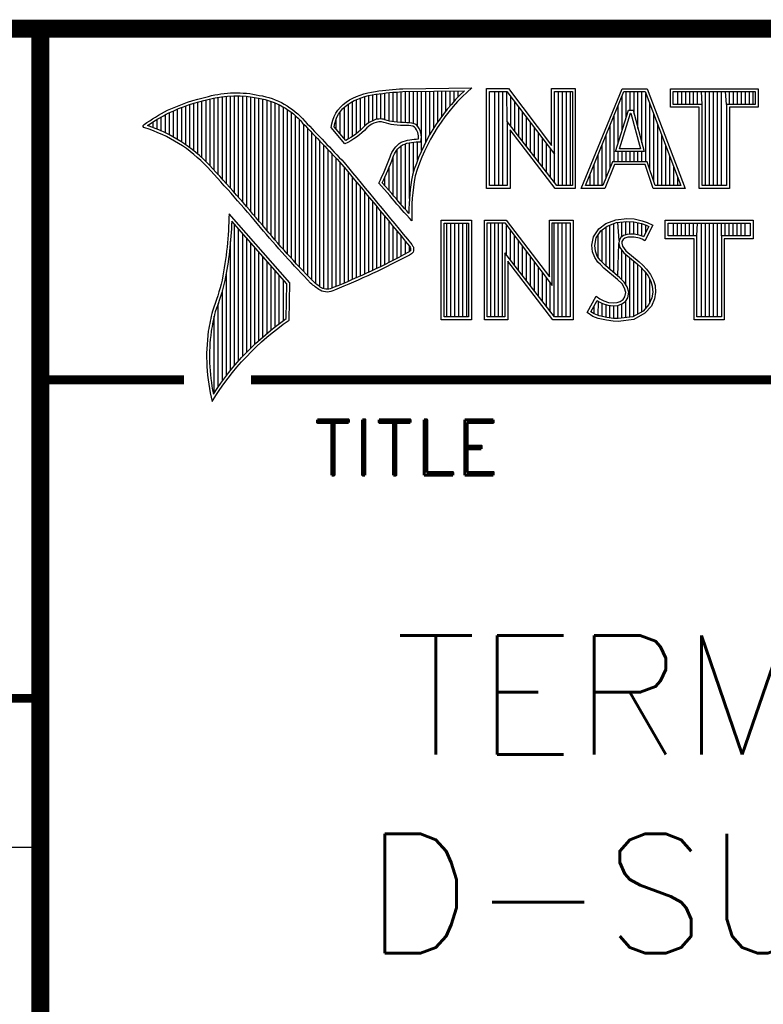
# Model space of a CAD drawing. Header units: inches. Extents: x -28.4 to 11.2, y 24.4 to 41.4.
# Tile 9 of 16: x -12.1 to -10.8, y 25.7 to 27.3. Entities that reach past the tile are written whole.
import ezdxf

# ---------------------------------------------------------------- set-up
doc = ezdxf.new("R2010")
doc.units = ezdxf.units.IN
doc.header["$LTSCALE"] = 1.87
doc.header["$MEASUREMENT"] = 0
doc.layers.get('0').update_dxf_attribs({"linetype": 'CONTINUOUS'})
doc.styles.add('ROMANS', font='romans.shx')
doc.styles.add('SIMPLEX', font='SIMPLEX')

msp = doc.modelspace()

# ---------------------------------------------------------------- linework, layer by layer
for p, q in [((-11.7302, 27.0531), (-11.7302, 27.2085)), ((-11.7234, 27.0454), (-11.7234, 27.2087)), ((-11.7165, 27.0376), (-11.7165, 27.2086)), ((-11.4981, 27.1631), (-11.4981, 27.2089)), ((-11.4912, 27.1666), (-11.4912, 27.2103)), ((-11.4844, 27.169), (-11.4844, 27.2112)), ((-11.4776, 27.1695), (-11.4776, 27.2122)), ((-11.4708, 27.1682), (-11.4708, 27.213)), ((-11.4639, 27.1661), (-11.4639, 27.2138)), ((-11.4571, 27.1647), (-11.4571, 27.2144)), ((-11.4503, 27.164), (-11.4503, 27.2149)), ((-11.4435, 27.1636), (-11.4435, 27.2153)), ((-11.4366, 27.1633), (-11.4366, 27.2155)), ((-11.4298, 27.1631), (-11.4298, 27.2156)), ((-11.423, 27.1618), (-11.423, 27.2157)), ((-11.4161, 27.1575), (-11.4161, 27.2158)), ((-11.4093, 27.1163), (-11.4093, 27.2159)), ((-11.4025, 27.1304), (-11.4025, 27.216)), ((-11.3957, 27.143), (-11.3957, 27.2161)), ((-11.3888, 27.1544), (-11.3888, 27.2162)), ((-11.382, 27.1648), (-11.382, 27.2163)), ((-11.3752, 27.1744), (-11.3752, 27.2164)), ((-11.3684, 27.1833), (-11.3684, 27.2165)), ((-11.3615, 27.1916), (-11.3615, 27.2166)), ((-11.3547, 27.1994), (-11.3547, 27.2167)), ((-11.3479, 27.2067), (-11.3479, 27.2168)), ((-11.2864, 27.0576), (-11.2864, 27.2156)), ((-11.2798, 27.0576), (-11.2798, 27.2156)), ((-11.2731, 27.0576), (-11.2731, 27.2156)), ((-11.2656, 27.1655), (-11.2664, 27.2156)), ((-11.1796, 27.0576), (-11.1796, 27.2156)), ((-11.173, 27.0576), (-11.173, 27.2156)), ((-11.1663, 27.0576), (-11.1663, 27.2156)), ((-11.1596, 27.0576), (-11.1596, 27.2156)), ((-11.0661, 27.1711), (-11.0661, 27.2155)), ((-11.0595, 27.1841), (-11.0595, 27.2155)), ((-11.0528, 27.1783), (-11.0528, 27.2155)), ((-11.0461, 27.1537), (-11.0461, 27.2155)), ((-11.0394, 27.1292), (-11.0394, 27.2155)), ((-11.0328, 27.0977), (-11.0328, 27.2123)), ((-10.9794, 27.194), (-10.9794, 27.2155)), ((-10.9727, 27.194), (-10.9727, 27.2155)), ((-10.966, 27.194), (-10.966, 27.2155)), ((-10.9593, 27.194), (-10.9593, 27.2155)), ((-10.9527, 27.194), (-10.9527, 27.2155)), ((-10.946, 27.194), (-10.946, 27.2155)), ((-10.9386, 27.194), (-10.9393, 27.2155)), ((-10.9326, 27.0577), (-10.9326, 27.2155)), ((-10.926, 27.0577), (-10.926, 27.2155)), ((-10.9193, 27.0577), (-10.9193, 27.2155)), ((-10.9126, 27.0577), (-10.9126, 27.2155)), ((-10.9059, 27.0577), (-10.9059, 27.2155)), ((-10.8975, 27.194), (-10.8993, 27.2155)), ((-10.8926, 27.194), (-10.8926, 27.2155)), ((-10.8859, 27.194), (-10.8859, 27.2155)), ((-10.8792, 27.194), (-10.8792, 27.2155)), ((-10.8726, 27.194), (-10.8726, 27.2155)), ((-10.8659, 27.194), (-10.8659, 27.2155)), ((-10.8592, 27.194), (-10.8592, 27.2155)), ((-10.8525, 27.194), (-10.8525, 27.2155)), ((-11.7985, 27.1214), (-11.7985, 27.1938)), ((-11.7916, 27.1161), (-11.7916, 27.196)), ((-11.7848, 27.1105), (-11.7848, 27.198)), ((-11.778, 27.1044), (-11.778, 27.1998)), ((-11.7712, 27.0979), (-11.7712, 27.2016)), ((-11.7643, 27.0908), (-11.7643, 27.2032)), ((-11.7575, 27.0833), (-11.7575, 27.2048)), ((-11.7507, 27.0759), (-11.7507, 27.2061)), ((-11.7438, 27.0683), (-11.7438, 27.2072)), ((-11.737, 27.0608), (-11.737, 27.208)), ((-11.7097, 27.0298), (-11.7097, 27.2083)), ((-11.7029, 27.0219), (-11.7029, 27.2077)), ((-11.6961, 27.014), (-11.6961, 27.2069)), ((-11.6892, 27.006), (-11.6892, 27.2057)), ((-11.6824, 26.9979), (-11.6824, 27.2044)), ((-11.6756, 26.9898), (-11.6756, 27.203)), ((-11.6687, 26.9817), (-11.6687, 27.2013)), ((-11.6619, 26.9738), (-11.6619, 27.1991)), ((-11.6551, 26.9659), (-11.6551, 27.1965)), ((-11.6483, 26.9581), (-11.6483, 27.1934)), ((-11.5322, 27.136), (-11.5322, 27.1948)), ((-11.5254, 27.1401), (-11.5254, 27.1988)), ((-11.5186, 27.145), (-11.5186, 27.2021)), ((-11.5117, 27.1509), (-11.5117, 27.2049)), ((-11.5049, 27.1579), (-11.5049, 27.2072)), ((-11.2597, 27.1578), (-11.2597, 27.2073)), ((-11.2531, 27.1491), (-11.2531, 27.1985)), ((-11.0728, 27.1495), (-11.0728, 27.2078)), ((-11.0261, 27.0845), (-11.0261, 27.1947)), ((-11.8394, 27.1461), (-11.8394, 27.1767)), ((-11.8326, 27.1427), (-11.8326, 27.1803)), ((-11.8258, 27.1391), (-11.8258, 27.1834)), ((-11.8189, 27.1351), (-11.8189, 27.1862)), ((-11.8121, 27.1309), (-11.8121, 27.1889)), ((-11.8053, 27.1263), (-11.8053, 27.1914)), ((-11.6414, 26.9504), (-11.6414, 27.1897)), ((-11.6346, 26.9428), (-11.6346, 27.1855)), ((-11.6278, 26.9352), (-11.6278, 27.1806)), ((-11.5459, 27.1442), (-11.5459, 27.1819)), ((-11.539, 27.1362), (-11.539, 27.1894)), ((-11.2464, 27.1405), (-11.2464, 27.1897)), ((-11.2397, 27.1318), (-11.2397, 27.1809)), ((-11.0795, 27.1279), (-11.0795, 27.1915)), ((-11.0194, 27.0647), (-11.0194, 27.1771)), ((-11.8667, 27.1573), (-11.8667, 27.1602)), ((-11.8599, 27.1549), (-11.8599, 27.1646)), ((-11.8531, 27.1522), (-11.8531, 27.1688)), ((-11.8463, 27.1493), (-11.8463, 27.1729)), ((-11.621, 26.9278), (-11.621, 27.1749)), ((-11.6141, 26.9204), (-11.6141, 27.1683)), ((-11.6073, 26.9131), (-11.6073, 27.1608)), ((-11.5527, 27.1523), (-11.5527, 27.1698)), ((-11.233, 27.1231), (-11.233, 27.1722)), ((-11.2264, 27.1144), (-11.2264, 27.1634)), ((-11.0928, 27.088), (-11.0928, 27.1588)), ((-11.0862, 27.0977), (-11.0862, 27.1751)), ((-11.0127, 27.0577), (-11.0127, 27.1595)), ((-11.6005, 26.9059), (-11.6005, 27.1537)), ((-11.5937, 26.8988), (-11.5937, 27.1466)), ((-11.2197, 27.1058), (-11.2197, 27.1546)), ((-11.213, 27.0971), (-11.213, 27.1458)), ((-11.0995, 27.0714), (-11.0995, 27.1425)), ((-11.5868, 26.8927), (-11.5868, 27.1394)), ((-11.58, 26.8875), (-11.58, 27.1322)), ((-11.4366, 27.0176), (-11.4366, 27.1278)), ((-11.4298, 27.0361), (-11.4298, 27.1296)), ((-11.423, 27.0808), (-11.423, 27.1307)), ((-11.4161, 27.1001), (-11.4161, 27.1311)), ((-11.2063, 27.0884), (-11.2063, 27.137)), ((-11.1997, 27.0797), (-11.1997, 27.1282)), ((-11.1062, 27.0577), (-11.1062, 27.1261)), ((-11.0061, 27.0577), (-11.0061, 27.1419)), ((-11.5732, 26.8842), (-11.5732, 27.125)), ((-11.5663, 26.8837), (-11.5663, 27.1178)), ((-11.5595, 26.8854), (-11.5595, 27.1106)), ((-11.4503, 27.0333), (-11.4503, 27.1181)), ((-11.4435, 27.0253), (-11.4435, 27.1247)), ((-11.193, 27.071), (-11.193, 27.1194)), ((-11.1863, 27.0624), (-11.1862, 27.1105)), ((-11.1129, 27.0577), (-11.1129, 27.1098)), ((-11.0795, 27.0977), (-11.0795, 27.1146)), ((-11.0728, 27.0977), (-11.0728, 27.1146)), ((-11.0661, 27.0977), (-11.0661, 27.1146)), ((-11.0595, 27.0977), (-11.0595, 27.1146)), ((-11.0528, 27.0977), (-11.0528, 27.1146)), ((-11.0461, 27.0977), (-11.0461, 27.1146)), ((-11.0394, 27.0977), (-11.0394, 27.1146)), ((-10.9994, 27.0577), (-10.9994, 27.1243)), ((-11.5527, 26.8883), (-11.5527, 27.1034)), ((-11.5459, 26.8911), (-11.5459, 27.0961)), ((-11.4571, 27.0415), (-11.4571, 27.1057)), ((-11.1195, 27.0577), (-11.1195, 27.0935)), ((-10.9927, 27.0577), (-10.9927, 27.1068)), ((-11.539, 26.894), (-11.539, 27.0883)), ((-11.5322, 26.8969), (-11.5322, 27.08)), ((-11.4639, 27.0495), (-11.4639, 27.0879)), ((-11.1262, 27.0577), (-11.1262, 27.0771)), ((-10.986, 27.0577), (-10.986, 27.0892)), ((-11.5254, 26.8998), (-11.5254, 27.0717)), ((-11.5186, 26.9028), (-11.5186, 27.0635)), ((-11.4708, 27.0573), (-11.4708, 27.0722)), ((-10.9794, 27.0577), (-10.9794, 27.0716)), ((-11.5117, 26.9059), (-11.5117, 27.0552)), ((-11.5049, 26.909), (-11.5049, 27.0469)), ((-11.4981, 26.9121), (-11.4981, 27.0387)), ((-11.4912, 26.9153), (-11.4912, 27.0304)), ((-11.4844, 26.9186), (-11.4844, 27.0221)), ((-11.4776, 26.9219), (-11.4776, 27.0139)), ((-11.4708, 26.9252), (-11.4708, 27.0056)), ((-11.4639, 26.9286), (-11.4639, 26.9973)), ((-11.3668, 26.8369), (-11.3668, 26.9947)), ((-11.3601, 26.8369), (-11.3601, 26.9947)), ((-11.3535, 26.8369), (-11.3535, 26.9947)), ((-11.3468, 26.8369), (-11.3468, 26.9947)), ((-11.3401, 26.8369), (-11.3401, 26.9947)), ((-11.3334, 26.8369), (-11.3334, 26.9947)), ((-11.2934, 26.8369), (-11.2934, 26.9949)), ((-11.2867, 26.8369), (-11.2867, 26.9949)), ((-11.28, 26.8369), (-11.28, 26.9949)), ((-11.2734, 26.8369), (-11.2734, 26.9949)), ((-11.1866, 26.8369), (-11.1866, 26.9949)), ((-11.1799, 26.8369), (-11.1799, 26.9949)), ((-11.1732, 26.8369), (-11.1732, 26.9949)), ((-11.1666, 26.8369), (-11.1666, 26.9949)), ((-11.0864, 26.9112), (-11.0864, 26.9938)), ((-11.0779, 26.9654), (-11.0798, 26.9958)), ((-11.0731, 26.9715), (-11.0731, 26.9966)), ((-11.0664, 26.9748), (-11.0664, 26.9973)), ((-11.0597, 26.9759), (-11.0597, 26.9971)), ((-11.0531, 26.9758), (-11.0531, 26.9966)), ((-11.0464, 26.9747), (-11.0464, 26.9952)), ((-11.0397, 26.973), (-11.0397, 26.9937)), ((-10.9863, 26.9732), (-10.9863, 26.9947)), ((-10.9796, 26.9732), (-10.9796, 26.9947)), ((-10.973, 26.9732), (-10.973, 26.9947)), ((-10.9663, 26.9732), (-10.9663, 26.9947)), ((-10.9596, 26.9732), (-10.9596, 26.9947)), ((-10.9529, 26.9732), (-10.9529, 26.9947)), ((-10.9471, 26.9732), (-10.9463, 26.9947)), ((-10.9396, 26.8369), (-10.9396, 26.9947)), ((-10.9329, 26.8369), (-10.9329, 26.9947)), ((-10.9262, 26.8369), (-10.9262, 26.9947)), ((-10.9196, 26.8369), (-10.9196, 26.9947)), ((-10.9129, 26.8369), (-10.9129, 26.9947)), ((-10.906, 26.9732), (-10.9062, 26.9947)), ((-10.8995, 26.9732), (-10.8995, 26.9947)), ((-10.8929, 26.9732), (-10.8929, 26.9947)), ((-10.8862, 26.9732), (-10.8862, 26.9947)), ((-10.8795, 26.9732), (-10.8795, 26.9947)), ((-10.8728, 26.9732), (-10.8728, 26.9947)), ((-10.8662, 26.9732), (-10.8662, 26.9947)), ((-11.7234, 26.7552), (-11.7234, 26.9924)), ((-11.7165, 26.763), (-11.7165, 26.9846)), ((-11.7097, 26.7706), (-11.7097, 26.9769)), ((-11.4571, 26.9321), (-11.4571, 26.9891)), ((-11.4503, 26.9356), (-11.4503, 26.9808)), ((-11.2667, 26.9412), (-11.2667, 26.9908)), ((-11.26, 26.9325), (-11.26, 26.982)), ((-11.1065, 26.929), (-11.1065, 26.983)), ((-11.0998, 26.9223), (-11.0998, 26.9878)), ((-11.0931, 26.9168), (-11.0931, 26.9912)), ((-11.033, 26.9789), (-11.033, 26.9914)), ((-11.7302, 26.747), (-11.7302, 26.9643)), ((-11.7029, 26.7777), (-11.7029, 26.9691)), ((-11.6961, 26.7846), (-11.6961, 26.9614)), ((-11.4435, 26.9391), (-11.4435, 26.9726)), ((-11.4366, 26.9427), (-11.4366, 26.9643)), ((-11.2533, 26.9238), (-11.2533, 26.9732)), ((-11.2467, 26.9152), (-11.2467, 26.9644)), ((-11.1132, 26.9357), (-11.1132, 26.9744)), ((-11.0798, 26.9056), (-11.0784, 26.9606)), ((-11.6892, 26.7912), (-11.6892, 26.9536)), ((-11.6824, 26.7976), (-11.6824, 26.9458)), ((-11.4298, 26.9466), (-11.4298, 26.9561)), ((-11.24, 26.9065), (-11.24, 26.9556)), ((-11.2333, 26.8978), (-11.2333, 26.9468)), ((-11.0731, 26.8994), (-11.0731, 26.9489)), ((-11.6756, 26.8037), (-11.6756, 26.9381)), ((-11.6687, 26.8095), (-11.6687, 26.9303)), ((-11.2266, 26.8891), (-11.2266, 26.938)), ((-11.22, 26.8804), (-11.22, 26.9292)), ((-11.0664, 26.8911), (-11.0664, 26.942)), ((-11.0597, 26.8367), (-11.0597, 26.9364)), ((-11.0531, 26.8376), (-11.0531, 26.9309)), ((-11.737, 26.7383), (-11.737, 26.9115)), ((-11.6619, 26.8151), (-11.6619, 26.9226)), ((-11.6551, 26.8205), (-11.6551, 26.9148)), ((-11.2133, 26.8718), (-11.2133, 26.9204)), ((-11.2066, 26.8631), (-11.2066, 26.9116)), ((-11.0464, 26.842), (-11.0464, 26.9252)), ((-11.0397, 26.8447), (-11.0397, 26.9184)), ((-11.033, 26.8521), (-11.033, 26.9108)), ((-11.6483, 26.8257), (-11.6483, 26.907)), ((-11.6414, 26.8307), (-11.6414, 26.8993)), ((-11.1999, 26.8544), (-11.1999, 26.9028)), ((-11.0264, 26.8594), (-11.0264, 26.9001)), ((-11.7438, 26.7292), (-11.7438, 26.8813)), ((-11.1933, 26.8457), (-11.1933, 26.894)), ((-11.1132, 26.8392), (-11.1126, 26.8631)), ((-11.0664, 26.8359), (-11.0664, 26.8636)), ((-11.7507, 26.7197), (-11.7507, 26.8595)), ((-11.1198, 26.8423), (-11.1198, 26.8554)), ((-11.1065, 26.8378), (-11.1065, 26.8599)), ((-11.0998, 26.8363), (-11.0998, 26.8576)), ((-11.0931, 26.8353), (-11.0931, 26.8561)), ((-11.0864, 26.8343), (-11.0864, 26.8553)), ((-11.0798, 26.8341), (-11.0798, 26.8562)), ((-11.0731, 26.835), (-11.0731, 26.8588)), ((-11.7575, 26.7095), (-11.7575, 26.8383)), ((-14.8145, 25.9463), (-12.0495, 25.9463))]:
    msp.add_line(p, q)
for points, const_width in [([(-14.8145, 24.8463), (-14.8145, 27.3213), (-6.9245, 27.3213)], 0.03), ([(-12.0495, 24.8613), (-12.0495, 27.3213)], 0.03), ([(-12.0495, 26.7313), (-11.8083, 26.7313)], 0.015), ([(-11.6957, 26.7313), (-6.9245, 26.7313)], 0.015), ([(-14.8145, 26.1963), (-12.0495, 26.1963)], 0.015)]:
    msp.add_lwpolyline(points, dxfattribs=dict(const_width=const_width))
for points in [[(-11.5956, 26.8939, -0.017321), (-11.6798, 26.9873, 0.012441), (-11.7689, 27.0886, 0.129006), (-11.874, 27.1546, -0.72955), (-11.8753, 27.1601, -0.028956), (-11.8358, 27.1841, -0.053437), (-11.7672, 27.2074, -0.121838), (-11.682, 27.2092, -0.178758), (-11.6055, 27.1659, -0.002273), (-11.5394, 27.0963, 0.000343), (-11.4259, 26.9588, -0.042077), (-11.4231, 26.9539, -0.062477), (-11.4234, 26.9458, -0.068327), (-11.4299, 26.9409, -0.027286), (-11.5557, 26.8819), (-11.5557, 26.8819, -0.245636), (-11.5799, 26.8817, -0.042909)], [(-11.5922, 26.8974, -0.017302), (-11.6761, 26.9904, 0.01244), (-11.7654, 27.0919, 0.125812), (-11.8696, 27.1583, -0.02655), (-11.8337, 27.1798, -0.053417), (-11.766, 27.2027, -0.122204), (-11.6829, 27.2044, -0.179377), (-11.609, 27.1627, -0.002273), (-11.543, 27.0931, 0.000342), (-11.4297, 26.9559, -0.032869), (-11.4278, 26.9527, -0.040878), (-11.4279, 26.9481, -0.052457), (-11.4322, 26.9451, -0.02733), (-11.5578, 26.8862, -0.245668), (-11.5775, 26.8859, -0.042039)], [(-11.4201, 27.0738, 0.058215), (-11.4255, 26.9983), (-11.4299, 27.0031, -0.017367), (-11.4629, 27.041), (-11.4811, 27.0618, 0.02721), (-11.4621, 27.1058, -0.17995), (-11.4436, 27.1304, -0.097246), (-11.4146, 27.1359, 0.199596), (-11.4211, 27.156, 0.114741), (-11.434, 27.1584, -0.021776), (-11.456, 27.1597, -0.059464), (-11.4725, 27.1638, 0.198574), (-11.4894, 27.1622, 0.084262), (-11.5015, 27.1545, -0.107095), (-11.5381, 27.1277), (-11.5613, 27.155, -0.217188), (-11.536, 27.198, -0.117772), (-11.4867, 27.2157, -0.028322), (-11.4407, 27.2202), (-11.3248, 27.222, 0.141849)], [(-11.4248, 27.0749, 0.048633), (-11.4306, 27.011, -0.015229), (-11.4592, 27.0441), (-11.4753, 27.0625, 0.025494), (-11.4576, 27.1043, -0.177978), (-11.4414, 27.1261, -0.110085), (-11.4105, 27.131, 0.246021), (-11.4182, 27.16, 0.121833), (-11.4341, 27.1632, -0.021598), (-11.4555, 27.1645, -0.059813), (-11.471, 27.1683, 0.197881), (-11.4914, 27.1665, 0.084633), (-11.5049, 27.1579, -0.09891), (-11.5368, 27.1336), (-11.5563, 27.1565, -0.207286), (-11.5333, 27.194, -0.117834), (-11.486, 27.211, -0.02835), (-11.4406, 27.2154), (-11.3375, 27.217, 0.1319)], [(-11.761, 26.695, -0.104723), (-11.6318, 26.8317), (-11.6306, 26.8943), (-11.7326, 27.0101, -0.043378), (-11.7442, 26.8989, -0.031844), (-11.7604, 26.8467, 0.020728), (-11.7674, 26.8131, 0.093822)], [(-11.7589, 26.7074, -0.096937), (-11.6365, 26.8342), (-11.6354, 26.8925), (-11.7281, 26.9978, -0.038697), (-11.7395, 26.8979, -0.031743), (-11.7558, 26.8453, 0.020511), (-11.7626, 26.8124, 0.08449)]]:
    msp.add_lwpolyline(points, format="xyb", close=True)
for points in [[(-11.3002, 27.0528), (-11.3002, 27.2205), (-11.2636, 27.2205), (-11.1911, 27.1249), (-11.1911, 27.2205), (-11.1513, 27.2205), (-11.1513, 27.0528), (-11.185, 27.0528), (-11.2608, 27.1512), (-11.2608, 27.0528), (-11.3002, 27.0528)], [(-11.1414, 27.0528), (-11.0729, 27.2204), (-11.0307, 27.2204), (-10.9671, 27.0528), (-11.0206, 27.0528), (-11.034, 27.0928), (-11.0856, 27.0928), (-11.1017, 27.0528), (-11.1414, 27.0528)], [(-10.9918, 27.1891), (-10.9918, 27.2204), (-10.8443, 27.2204), (-10.8443, 27.1891), (-10.8927, 27.1891), (-10.8927, 27.0528), (-10.9435, 27.0528), (-10.9435, 27.1891), (-10.9918, 27.1891)], [(-11.304, 26.832), (-11.304, 26.9997), (-11.2674, 26.9997), (-11.1949, 26.9042), (-11.1949, 26.9997), (-11.1551, 26.9997), (-11.1551, 26.832), (-11.1888, 26.832), (-11.2646, 26.9305), (-11.2646, 26.832), (-11.304, 26.832)], [(-11.0003, 26.9683), (-11.0003, 26.9996), (-10.8528, 26.9996), (-10.8528, 26.9683), (-10.9012, 26.9683), (-10.9012, 26.832), (-10.9519, 26.832), (-10.9519, 26.9683), (-11.0003, 26.9683)]]:
    msp.add_lwpolyline(points)
for points in [[(-11.2954, 27.0576), (-11.2954, 27.2156), (-11.266, 27.2156), (-11.1862, 27.1105), (-11.1862, 27.2156), (-11.1561, 27.2156), (-11.1561, 27.0576), (-11.1826, 27.0576), (-11.2656, 27.1655), (-11.2656, 27.0576)], [(-11.1342, 27.0577), (-11.0697, 27.2155), (-11.034, 27.2155), (-10.9741, 27.0577), (-11.0171, 27.0577), (-11.0305, 27.0977), (-11.0889, 27.0977), (-11.105, 27.0577)], [(-10.987, 27.194), (-10.987, 27.2155), (-10.8492, 27.2155), (-10.8492, 27.194), (-10.8975, 27.194), (-10.8975, 27.0577), (-10.9386, 27.0577), (-10.9386, 27.194)], [(-11.0836, 27.1146), (-11.0621, 27.1841), (-11.0544, 27.1841), (-11.0355, 27.1146)], [(-11.077, 27.1194), (-11.0585, 27.1792), (-11.0581, 27.1792), (-11.0418, 27.1194)], [(-11.3763, 26.832), (-11.3763, 26.9996), (-11.3257, 26.9996), (-11.3257, 26.832)], [(-11.3714, 26.8369), (-11.3714, 26.9947), (-11.3306, 26.9947), (-11.3306, 26.8369)], [(-11.2992, 26.8369), (-11.2992, 26.9949), (-11.2698, 26.9949), (-11.19, 26.8897), (-11.19, 26.9949), (-11.1599, 26.9949), (-11.1599, 26.8369), (-11.1865, 26.8369), (-11.2694, 26.9447), (-11.2694, 26.8369)], [(-11.1164, 26.8719), (-11.1101, 26.8673), (-11.1037, 26.8641), (-11.0954, 26.8612), (-11.0879, 26.8604), (-11.081, 26.861), (-11.0758, 26.863), (-11.0709, 26.8664), (-11.068, 26.871), (-11.0666, 26.8782), (-11.0686, 26.8854), (-11.0729, 26.8923), (-11.0804, 26.8998), (-11.1035, 26.9191), (-11.1092, 26.9249), (-11.1135, 26.9292), (-11.1187, 26.9367), (-11.1225, 26.9465), (-11.1236, 26.9574), (-11.1207, 26.9718), (-11.1118, 26.9851), (-11.1, 26.9937), (-11.0833, 27.0003), (-11.0649, 27.0023), (-11.0525, 27.0015), (-11.0389, 26.9986), (-11.0306, 26.9957), (-11.0214, 26.9914), (-11.0346, 26.9649), (-11.0392, 26.9678), (-11.0438, 26.9692), (-11.0525, 26.971), (-11.0579, 26.9712), (-11.0631, 26.9707), (-11.068, 26.9692), (-11.0712, 26.9669), (-11.0732, 26.9638), (-11.0735, 26.9609), (-11.0723, 26.9557), (-11.0663, 26.9482), (-11.0441, 26.9298), (-11.0381, 26.9237), (-11.032, 26.9174), (-11.0251, 26.9085), (-11.0199, 26.8981), (-11.0173, 26.8897), (-11.0165, 26.8785), (-11.0182, 26.8676), (-11.0237, 26.8552), (-11.0346, 26.8431), (-11.053, 26.8327), (-11.0793, 26.8293), (-11.0876, 26.8296), (-11.0991, 26.8313), (-11.1127, 26.8342), (-11.1219, 26.8379), (-11.1314, 26.8443)], [(-11.1148, 26.8647), (-11.1126, 26.8631), (-11.1056, 26.8596), (-11.0965, 26.8565), (-11.088, 26.8555), (-11.0799, 26.8562), (-11.0735, 26.8587), (-11.0673, 26.863), (-11.0634, 26.8692), (-11.0616, 26.8784), (-11.0641, 26.8874), (-11.0691, 26.8954), (-11.0771, 26.9034), (-11.1002, 26.9227), (-11.1058, 26.9283), (-11.1098, 26.9323), (-11.1144, 26.939), (-11.1177, 26.9476), (-11.1187, 26.9572), (-11.1162, 26.9699), (-11.1083, 26.9816), (-11.0976, 26.9894), (-11.0821, 26.9956), (-11.0648, 26.9975), (-11.0531, 26.9967), (-11.0402, 26.9939), (-11.0324, 26.9912), (-11.0279, 26.9891), (-11.0366, 26.9718), (-11.0372, 26.9722), (-11.0426, 26.9739), (-11.0519, 26.9758), (-11.0581, 26.9761), (-11.0641, 26.9754), (-11.0702, 26.9736), (-11.0748, 26.9703), (-11.0779, 26.9654), (-11.0784, 26.9606), (-11.0768, 26.9535), (-11.0698, 26.9448), (-11.0474, 26.9262), (-11.0415, 26.9203), (-11.0357, 26.9142), (-11.0292, 26.9059), (-11.0244, 26.8963), (-11.0221, 26.8888), (-11.0213, 26.8787), (-11.0229, 26.869), (-11.0278, 26.8579), (-11.0377, 26.8469), (-11.0546, 26.8374), (-11.0795, 26.8341), (-11.0872, 26.8344), (-11.0983, 26.8361), (-11.1113, 26.8388), (-11.1196, 26.8422), (-11.125, 26.8458)], [(-10.9955, 26.9732), (-10.9955, 26.9947), (-10.8576, 26.9947), (-10.8576, 26.9732), (-10.906, 26.9732), (-10.906, 26.8369), (-10.9471, 26.8369), (-10.9471, 26.9732)]]:
    msp.add_lwpolyline(points, close=True)

# ---------------------------------------------------------------- texts
for s, insert, char_height, width, attachment_point, style in [('{\\Fromand|c0;TITLE}', (-11.5921, 26.6643), 0.093, 1.3384, 1, 'ROMANS'), ('DIN-RAIL MOUNT\\PTERMINAL BLOCK FOR 37-PIN D-SUB MODULES, HORIZONTAL', (-9.4267, 26.1713), 0.2, 4.929564, 5, 'SIMPLEX')]:
    msp.add_mtext(s, dxfattribs=dict(insert=insert, char_height=char_height, width=width, attachment_point=attachment_point, style=style))

doc.saveas('drawing.dxf')
